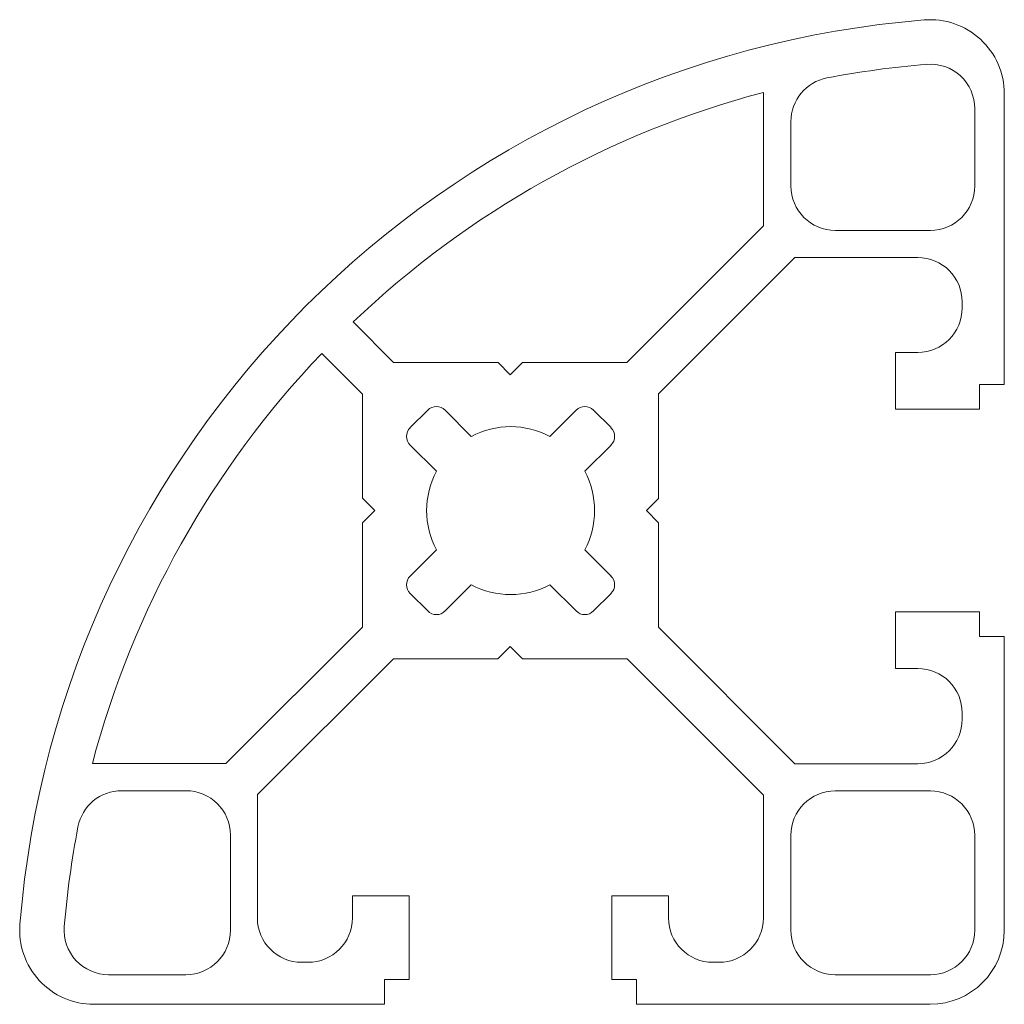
# Model space of a CAD drawing. Header units: millimetres. Extents: x -19.9 to 20, y -20 to 19.9.
import ezdxf

# ---------------------------------------------------------------- set-up
doc = ezdxf.new("R2010")
doc.units = ezdxf.units.MM

msp = doc.modelspace()

# ---------------------------------------------------------------- linework, layer by layer
at = {"color": 7, "linetype": 'Continuous', "lineweight": 15}
for p, q in [((10.244, 11.538), (10.244, 16.938)), ((19.995, 5.106), (19.995, 16.882)), ((18.8, 13.148), (18.8, 16.28)), ((11.352, 15.755), (11.352, 13.148)), ((4.712, 6), (10.244, 11.538)), ((13.152, 11.348), (17, 11.348)), ((5.99, 4.73), (11.513, 10.25)), ((11.513, 10.25), (16.49, 10.25)), ((18.29, 8.45), (18.29, 8.206)), ((-6.376, 7.64), (-4.737, 6)), ((16.49, 6.406), (15.59, 6.406)), ((15.59, 6.406), (15.59, 4.106)), ((-6.005, 4.718), (-7.651, 6.365)), ((-4.737, 6), (-0.508, 6)), ((-0.508, 6), (-0.012, 5.505)), ((-0.012, 5.505), (0.483, 6)), ((0.483, 6), (4.712, 6)), ((18.99, 4.106), (18.99, 5.106)), ((18.99, 5.106), (19.995, 5.106)), ((-6.005, 0.501), (-6.005, 4.718)), ((5.99, 0.492), (5.99, 4.73)), ((-3.359, 4.066), (-4.066, 3.359)), ((-1.591, 3.005), (-2.652, 4.066)), ((2.652, 4.066), (1.591, 3.005)), ((4.066, 3.359), (3.359, 4.066)), ((15.59, 4.106), (18.99, 4.106)), ((-4.066, 2.652), (-3.005, 1.591)), ((3.005, 1.591), (4.066, 2.652)), ((-5.504, 0), (-6.005, 0.501)), ((5.499, 0.001), (5.99, 0.492)), ((5.99, -0.49), (5.499, 0.001)), ((-6.005, -0.501), (-5.504, 0)), ((-6.005, -4.719), (-6.005, -0.501)), ((5.99, -4.728), (5.99, -0.49)), ((-3.005, -1.591), (-4.066, -2.652)), ((4.066, -2.652), (3.005, -1.591)), ((-2.652, -4.066), (-1.591, -3.005)), ((1.591, -3.005), (2.652, -4.066)), ((-4.066, -3.359), (-3.359, -4.066)), ((3.359, -4.066), (4.066, -3.359)), ((18.99, -4.096), (15.59, -4.096)), ((15.59, -4.096), (15.59, -6.396)), ((18.99, -5.096), (18.99, -4.096)), ((-11.532, -10.246), (-6.005, -4.719)), ((11.514, -10.252), (5.99, -4.728)), ((19.995, -5.096), (18.99, -5.096)), ((19.995, -16.996), (19.995, -5.096)), ((-0.511, -6), (-0.013, -5.501)), ((-0.013, -5.501), (0.486, -6)), ((-10.255, -11.493), (-4.742, -6)), ((-4.742, -6), (-0.511, -6)), ((0.486, -6), (4.717, -6)), ((4.717, -6), (10.24, -11.519)), ((15.59, -6.396), (16.49, -6.396)), ((18.29, -8.196), (18.29, -8.452)), ((-16.939, -10.246), (-11.532, -10.246)), ((16.49, -10.252), (11.514, -10.252)), ((-13.15, -11.346), (-15.754, -11.346)), ((-10.255, -16.496), (-10.255, -11.493)), ((10.24, -11.519), (10.24, -16.496)), ((17, -11.352), (13.148, -11.352)), ((-11.35, -16.996), (-11.35, -13.146)), ((11.348, -13.152), (11.348, -16.996)), ((18.8, -16.996), (18.8, -13.152)), ((-4.105, -15.596), (-6.405, -15.596)), ((-6.405, -15.596), (-6.405, -16.496)), ((-4.105, -18.996), (-4.105, -15.596)), ((6.395, -15.596), (4.095, -15.596)), ((4.095, -15.596), (4.095, -18.996)), ((6.395, -16.496), (6.395, -15.596)), ((-8.205, -18.296), (-8.455, -18.296)), ((8.44, -18.296), (8.195, -18.296)), ((-16.281, -18.796), (-13.15, -18.796)), ((-5.105, -19.996), (-5.105, -18.996)), ((-5.105, -18.996), (-4.105, -18.996)), ((4.095, -18.996), (5.095, -18.996)), ((5.095, -18.996), (5.095, -19.996)), ((13.148, -18.796), (17, -18.796)), ((-16.883, -19.996), (-5.105, -19.996)), ((5.095, -19.996), (16.995, -19.996))]:
    msp.add_line(p, q, dxfattribs=at)
for centre, radius, start, end in [((19.995, -19.996), 40, 94.6507, 175.3493), ((16.995, 16.882), 3, 0, 94.6507), ((19.995, -19.996), 38.2, 94.7203, 100.8365), ((17, 16.28), 1.8, 0, 94.7203), ((13.152, 15.755), 1.8, 100.8365, 180), ((19.995, -19.996), 38.2, 104.7897, 133.6589), ((13.152, 13.148), 1.8, 180, 270), ((17, 13.148), 1.8, 270, 0), ((16.49, 8.45), 1.8, 0, 90), ((16.49, 8.206), 1.8, 270, 0), ((19.995, -19.996), 38.2, 136.3638, 165.2125), ((-3.005, 3.712), 0.5, 45, 135), ((3.005, 3.712), 0.5, 45, 135), ((-3.712, 3.005), 0.5, 135, 225), ((0, 0), 3.4, 62.1046, 117.8954), ((3.712, 3.005), 0.5, 315, 45), ((0, 0), 3.4, 152.1046, 207.8954), ((0, 0), 3.4, 332.1046, 27.8954), ((-3.712, -3.005), 0.5, 135, 225), ((3.712, -3.005), 0.5, 315, 45), ((0, 0), 3.4, 242.1046, 297.8954), ((-3.005, -3.712), 0.5, 225, 315), ((3.005, -3.712), 0.5, 225, 315), ((16.49, -8.196), 1.8, 0, 90), ((16.49, -8.452), 1.8, 270, 0), ((-15.754, -13.146), 1.8, 90, 169.153), ((-13.15, -13.146), 1.8, 0, 90), ((13.148, -13.152), 1.8, 90, 180), ((17, -13.152), 1.8, 0, 90), ((19.995, -19.996), 38.2, 169.153, 175.2725), ((-8.455, -16.496), 1.8, 180, 270), ((-8.205, -16.496), 1.8, 270, 0), ((8.195, -16.496), 1.8, 180, 270), ((8.44, -16.496), 1.8, 270, 0), ((-16.883, -16.996), 3, 175.3493, 270), ((-16.281, -16.996), 1.8, 175.2725, 270), ((-13.15, -16.996), 1.8, 270, 0), ((13.148, -16.996), 1.8, 180, 270), ((16.995, -16.996), 3, 270, 0), ((17, -16.996), 1.8, 270, 0)]:
    msp.add_arc(centre, radius, start, end, dxfattribs=at)

doc.saveas('drawing.dxf')
